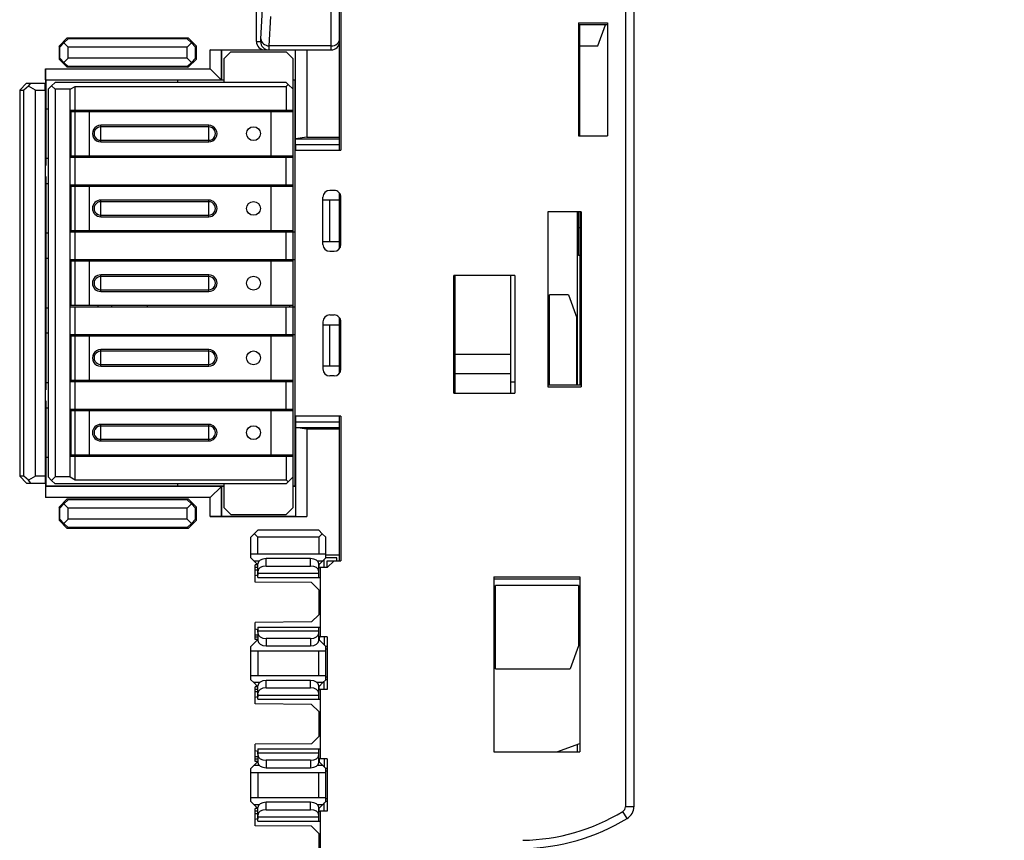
# Model space of a CAD drawing. Extents: x 0 to 187, y 0 to 175.
# Tile 29 of 31: x 115 to 151, y 97 to 126. Entities that reach past the tile are written whole.
import ezdxf

# ---------------------------------------------------------------- set-up
doc = ezdxf.new("R2010")
doc.units = 0
doc.header["$LTSCALE"] = 11.408004
doc.header["$MEASUREMENT"] = 0
doc.layers.get('0').update_dxf_attribs({"linetype": 'CONTINUOUS'})
doc.styles.add('TEXTSTYLE_2', font='txt', dxfattribs={"width": 0.7})
doc.dimstyles.new('DIMSTYLE_1', dxfattribs={"dimtxt": 3.2, "dimasz": 1.9, "dimexe": 1, "dimexo": 0.5, "dimgap": 0.8, "dimtad": 1, "dimdec": 3, "dimtxsty": 'TEXTSTYLE_2', "dimblk": 'OPEN', "dimblk1": 'OPEN', "dimblk2": 'OPEN', "dimcen": 0.09, "dimadec": 3, "dimazin": 2, "dimtp": 0.001969, "dimtm": 0.001969, "dimtfac": 1, "dimtdec": 3, "dimtofl": 0, "dimtmove": 0, "dimatfit": 3, "dimtolj": 1})

# ---------------------------------------------------------------- blocks, each defined once
blk = doc.blocks.new('_OPEN')
at = {"color": 0, "linetype": 'BYBLOCK'}
for p, q in [((0, 0), (-1, 0.263)), ((-1, -0.263), (0, 0)), ((-1, 0), (0, 0))]:
    blk.add_line(p, q, dxfattribs=at)
blk = doc.blocks.new('*D2')
at = {"color": 2, "linetype": 'CONTINUOUS'}
for p, q in [((137.726, 138.504), (184.908, 138.504)), ((184.908, 138.504), (186.708, 138.504)), ((185.708, 138.504), (185.708, 78.754)), ((185.708, 19.005), (185.708, 78.754)), ((137.726, 19.005), (184.908, 19.005)), ((184.908, 19.005), (186.708, 19.005))]:
    blk.add_line(p, q, dxfattribs=at)
at = {"color": 2, "linetype": 'CONTINUOUS', "xscale": 1.9, "yscale": 1.9, "zscale": 1.9}
for p, rotation in [((185.708, 138.504), 90), ((185.708, 19.005), 270)]:
    blk.add_blockref('_OPEN', p, dxfattribs=dict(at, rotation=rotation))
at = {"color": 2, "linetype": 'CONTINUOUS', "insert": (181.708, 78.696), "char_height": 3.2, "width": 6.72, "attachment_point": 2, "rotation": 90, "style": 'TEXTSTYLE_2'}
blk.add_mtext('120', dxfattribs=at)

msp = doc.modelspace()

# ---------------------------------------------------------------- linework, layer by layer
at = {"color": 7, "linetype": 'CONTINUOUS'}
for p, q in [((126.9012, 121.7296), (126.9012, 131.6545)), ((126.9515, 131.6545), (126.9515, 121.7296)), ((126.6015, 125.3545), (126.6015, 130.7543)), ((123.9012, 125.6546), (123.9012, 129.2543)), ((137.2262, 126.931), (137.2262, 98.0213)), ((137.5263, 126.931), (137.5263, 98.0213)), ((124.0618, 125.7541), (124.1238, 126.8204)), ((124.3615, 125.4968), (124.4235, 126.563)), ((135.5264, 126.326), (135.5264, 122.2546)), ((135.5264, 126.326), (136.5764, 126.325)), ((136.5764, 126.255), (135.5264, 126.2561)), ((135.5764, 122.2546), (135.5764, 126.2561)), ((136.2264, 125.5043), (136.4996, 126.255)), ((136.5764, 126.325), (136.5764, 122.2546)), ((117.071, 125.7851), (116.7709, 125.4851)), ((116.7988, 125.4572), (116.9501, 125.6057)), ((117.0986, 125.7572), (116.9501, 125.6057)), ((116.9501, 125.6057), (117.1013, 125.4544)), ((117.071, 125.7851), (121.4318, 125.7851)), ((117.0986, 125.7572), (117.071, 125.7851)), ((121.4039, 125.7572), (117.0986, 125.7572)), ((121.5527, 125.6057), (121.4015, 125.4544)), ((121.4039, 125.7572), (121.4318, 125.7851)), ((121.4039, 125.7572), (121.5527, 125.6057)), ((121.4318, 125.7851), (121.7319, 125.4851)), ((121.704, 125.4572), (121.5527, 125.6057)), ((123.9012, 125.6546), (124.0491, 125.6546)), ((135.5764, 125.5043), (136.2264, 125.5043)), ((116.7709, 125.4851), (116.7709, 125.0238)), ((116.7988, 125.4572), (116.7709, 125.4851)), ((116.7988, 125.0517), (116.7988, 125.4572)), ((117.1013, 125.0544), (117.1013, 125.4544)), ((121.4015, 125.4544), (117.1013, 125.4544)), ((121.4015, 125.0544), (121.4015, 125.4544)), ((121.704, 125.4572), (121.7319, 125.4851)), ((121.704, 125.0517), (121.704, 125.4572)), ((121.7319, 125.0238), (121.7319, 125.4851)), ((122.2314, 124.6744), (122.2314, 125.3545)), ((122.2314, 125.3545), (126.6015, 125.3545)), ((122.6376, 125.3483), (122.2314, 125.3545)), ((122.6376, 124.2682), (122.6376, 125.3483)), ((122.6376, 125.3483), (122.6431, 125.3428)), ((122.6431, 125.3428), (122.6431, 124.2627)), ((125.3096, 125.3428), (122.6431, 125.3428)), ((122.7265, 125.0293), (122.9763, 125.2794)), ((122.9763, 125.2794), (124.9765, 125.2794)), ((126.6015, 125.4968), (124.3615, 125.4968)), ((125.2262, 125.0293), (124.9765, 125.2794)), ((125.3151, 125.3483), (125.3096, 125.3428)), ((125.3096, 124.2627), (125.3096, 125.3428)), ((125.3151, 125.3483), (125.7213, 125.3545)), ((125.3151, 122.1416), (125.3151, 125.3483)), ((125.7213, 125.3545), (125.7213, 122.2043)), ((116.7988, 125.0517), (116.7709, 125.0238)), ((116.7709, 125.0238), (117.071, 124.724)), ((116.7988, 125.0517), (116.9501, 124.9032)), ((116.9501, 124.9032), (117.1013, 125.0544)), ((117.0986, 124.7519), (116.9501, 124.9032)), ((121.4015, 125.0544), (117.1013, 125.0544)), ((121.5527, 124.9032), (121.4015, 125.0544)), ((121.4039, 124.7519), (121.5527, 124.9032)), ((121.4318, 124.724), (121.7319, 125.0238)), ((121.704, 125.0517), (121.5527, 124.9032)), ((121.704, 125.0517), (121.7319, 125.0238)), ((122.7265, 125.0293), (122.7265, 124.1794)), ((125.2262, 108.8294), (125.2262, 125.0293)), ((116.2876, 124.2682), (116.2814, 124.6744)), ((116.2814, 124.6744), (116.2814, 124.1546)), ((116.2814, 124.6744), (122.2314, 124.6744)), ((117.0986, 124.7519), (117.071, 124.724)), ((121.4318, 124.724), (117.071, 124.724)), ((121.4039, 124.7519), (117.0986, 124.7519)), ((121.4039, 124.7519), (121.4318, 124.724)), ((122.6431, 124.2627), (122.2314, 124.6744)), ((115.6013, 124.1546), (115.3512, 123.9045)), ((115.6013, 124.1546), (116.2814, 124.1546)), ((115.6744, 124.0461), (115.7578, 124.1546)), ((116.2724, 123.9045), (116.2749, 124.1546)), ((116.2876, 124.2682), (122.6376, 124.2682)), ((116.2876, 124.2682), (116.3014, 124.2545)), ((116.3014, 121.178), (116.3014, 124.2545)), ((122.7265, 124.2545), (116.3014, 124.2545)), ((116.5012, 124.0543), (116.6263, 124.1794)), ((124.9765, 124.1794), (116.6263, 124.1794)), ((121.0515, 124.2545), (121.0515, 124.1794)), ((122.7265, 124.2627), (122.6431, 124.2627)), ((125.0512, 124.1043), (124.9765, 124.1794)), ((125.0512, 124.1043), (124.9765, 124.0295)), ((125.2262, 123.9293), (125.0512, 124.1043)), ((125.3096, 124.2627), (125.2262, 124.2627)), ((125.3013, 124.2545), (125.2262, 124.2545)), ((125.3096, 124.2627), (125.3013, 124.2545)), ((125.3013, 109.6045), (125.3013, 124.2545)), ((115.3512, 123.9045), (115.3512, 109.9546)), ((115.3512, 123.9045), (115.5011, 123.9045)), ((115.6744, 124.0461), (115.5011, 123.9045)), ((115.5011, 109.9546), (115.5011, 123.9045)), ((115.9193, 123.9045), (115.6744, 124.0461)), ((115.9193, 109.9546), (115.9193, 123.9045)), ((115.9193, 123.9045), (116.2724, 123.9045)), ((116.2724, 123.9045), (116.2724, 109.9546)), ((116.5012, 124.0543), (116.3765, 123.9293)), ((116.3765, 123.9293), (116.3765, 109.9294)), ((116.5012, 124.0543), (116.6263, 123.9293)), ((116.6263, 123.9293), (116.6263, 109.9294)), ((117.1764, 123.9293), (116.6263, 123.9293)), ((117.1764, 123.9293), (117.3497, 124.0295)), ((117.1764, 109.9294), (117.1764, 123.9293)), ((117.3497, 123.1792), (117.3497, 124.0295)), ((117.3497, 124.0295), (124.9765, 124.0295)), ((124.9765, 124.0295), (124.9765, 123.1792)), ((116.3014, 123.2296), (116.3765, 123.2296)), ((117.1764, 123.1792), (125.2262, 123.1792)), ((117.1771, 123.1293), (125.2262, 123.1293)), ((117.2116, 121.5294), (117.2116, 123.1293)), ((117.3597, 121.5294), (117.3597, 123.1293)), ((117.8765, 121.5294), (117.8765, 123.1293)), ((118.1762, 123.1792), (118.1762, 123.1293)), ((118.6764, 123.1293), (118.6764, 123.1792)), ((119.9563, 123.1792), (119.9563, 123.1293)), ((124.4263, 121.5294), (124.4263, 123.1293)), ((125.0895, 123.1293), (125.0895, 123.1792)), ((118.2764, 122.0293), (118.2764, 122.6294)), ((122.1763, 122.6294), (118.2764, 122.6294)), ((122.1763, 122.5695), (118.2764, 122.5695)), ((122.1763, 122.0293), (122.1763, 122.6294)), ((118.2764, 122.0896), (122.1763, 122.0896)), ((118.2764, 122.0293), (122.1763, 122.0293)), ((125.3137, 121.9425), (125.3151, 122.1416)), ((125.7213, 122.2043), (125.3151, 122.143)), ((125.3151, 122.1416), (126.9012, 122.1416)), ((125.7213, 122.2043), (126.9012, 122.2043)), ((135.5264, 122.2546), (136.5764, 122.2546)), ((125.3013, 121.7296), (126.9515, 121.7296)), ((125.3137, 121.9425), (125.3137, 121.7296)), ((125.3137, 121.9425), (126.9012, 121.9425)), ((116.3765, 121.4295), (116.3014, 121.4295)), ((117.1764, 121.4795), (125.2262, 121.4795)), ((117.1771, 121.5294), (125.2262, 121.5294)), ((117.3497, 120.4793), (117.3497, 121.4795)), ((118.1762, 121.5294), (118.1762, 121.4795)), ((118.6764, 121.4795), (118.6764, 121.5294)), ((119.9563, 121.5294), (119.9563, 121.4795)), ((124.9765, 120.4793), (124.9765, 121.4795)), ((125.0895, 121.5294), (125.0895, 121.4795)), ((116.3014, 113.0779), (116.3014, 120.7811)), ((116.3014, 120.5293), (116.3765, 120.5293)), ((117.1764, 120.4793), (125.2262, 120.4793)), ((117.1771, 120.4294), (125.2262, 120.4294)), ((117.2116, 118.8295), (117.2116, 120.4294)), ((117.3597, 118.8295), (117.3597, 120.4294)), ((117.8765, 118.8295), (117.8765, 120.4294)), ((118.1762, 120.4793), (118.1762, 120.4294)), ((118.6764, 120.4294), (118.6764, 120.4793)), ((119.9563, 120.4793), (119.9563, 120.4294)), ((124.4263, 118.8295), (124.4263, 120.4294)), ((125.0895, 120.4294), (125.0895, 120.4793)), ((126.7014, 120.2795), (126.5512, 120.2795)), ((126.9012, 118.1794), (126.9012, 120.1793)), ((118.2764, 119.3294), (118.2764, 119.9295)), ((122.1763, 119.9295), (118.2764, 119.9295)), ((122.1763, 119.8696), (118.2764, 119.8696)), ((122.1763, 119.3294), (122.1763, 119.9295)), ((126.3014, 118.3293), (126.3014, 120.0294)), ((126.9012, 119.9295), (126.3014, 119.9295)), ((126.5512, 118.4295), (126.5512, 119.9295)), ((126.9515, 118.3286), (126.9515, 120.0304)), ((135.6263, 119.5044), (134.4264, 119.5044)), ((134.4264, 119.5044), (134.4264, 113.182)), ((135.4764, 119.5044), (135.4764, 113.2543)), ((135.5264, 117.9324), (135.5264, 119.5044)), ((135.5764, 119.5044), (135.5764, 113.2543)), ((135.6263, 119.5044), (135.6263, 113.183)), ((118.2764, 119.3893), (122.1763, 119.3893)), ((118.2764, 119.3294), (122.1763, 119.3294)), ((117.1764, 118.7795), (125.3013, 118.7795)), ((117.1771, 118.8295), (125.2262, 118.8295)), ((117.3497, 117.7794), (117.3497, 118.7795)), ((118.1762, 118.8295), (118.1762, 118.7795)), ((118.6764, 118.7795), (118.6764, 118.8295)), ((119.9563, 118.8295), (119.9563, 118.7795)), ((124.9765, 117.7794), (124.9765, 118.7795)), ((125.0895, 118.8295), (125.0895, 118.7795)), ((135.5764, 118.9325), (135.5264, 118.9325)), ((116.3765, 118.7296), (116.3014, 118.7296)), ((126.3014, 118.4295), (126.9012, 118.4295)), ((126.5512, 118.0795), (126.7014, 118.0795)), ((116.3014, 117.8294), (116.3765, 117.8294)), ((117.1764, 117.7794), (125.3013, 117.7794)), ((117.1771, 117.7295), (125.2262, 117.7295)), ((117.2116, 116.1296), (117.2116, 117.7295)), ((117.3597, 116.1296), (117.3597, 117.7295)), ((117.8765, 116.1296), (117.8765, 117.7295)), ((118.1762, 117.7794), (118.1762, 117.7295)), ((118.6764, 117.7295), (118.6764, 117.7794)), ((119.9563, 117.7794), (119.9563, 117.7295)), ((124.4263, 116.1296), (124.4263, 117.7295)), ((125.0895, 117.7295), (125.0895, 117.7794)), ((135.5764, 117.9324), (135.5264, 117.9324)), ((118.2764, 116.6294), (118.2764, 117.2296)), ((122.1763, 117.2296), (118.2764, 117.2296)), ((122.1763, 117.1693), (118.2764, 117.1693)), ((122.1763, 116.6294), (122.1763, 117.2296)), ((131.0257, 117.1397), (131.0764, 117.1328)), ((131.0764, 116.976), (131.0257, 116.9691)), ((133.2264, 117.2044), (131.0264, 117.2044)), ((131.0264, 112.9546), (131.0264, 117.2044)), ((131.0764, 112.9546), (131.0764, 117.2044)), ((133.0762, 117.2044), (133.0762, 112.9546)), ((133.2264, 117.2044), (133.2264, 112.9546)), ((118.2764, 116.6894), (122.1763, 116.6894)), ((118.2764, 116.6294), (122.1763, 116.6294)), ((131.0764, 116.4717), (131.0264, 116.4648)), ((131.0264, 116.3494), (131.0764, 116.3425)), ((135.1715, 116.5044), (134.4763, 116.5044)), ((134.4763, 113.2543), (134.4763, 116.5044)), ((135.1715, 116.5044), (135.4713, 115.6803)), ((116.3765, 116.0293), (116.3014, 116.0293)), ((117.1764, 116.0793), (125.3013, 116.0793)), ((117.1771, 116.1296), (125.2262, 116.1296)), ((117.3497, 115.0795), (117.3497, 116.0793)), ((118.1762, 116.1296), (118.1762, 116.0793)), ((118.6764, 116.0793), (118.6764, 116.1296)), ((119.9563, 116.1296), (119.9563, 116.0793)), ((124.9765, 115.0795), (124.9765, 116.0793)), ((125.0895, 116.1296), (125.0895, 116.0793)), ((126.5512, 115.7795), (126.7014, 115.7795)), ((126.9012, 113.6794), (126.9012, 115.6793)), ((131.0257, 115.845), (131.076, 115.8381)), ((131.0767, 115.6813), (131.0264, 115.6745)), ((135.4713, 113.2543), (135.4713, 115.6803)), ((126.3014, 115.5294), (126.3014, 113.8293)), ((126.3014, 115.4295), (126.9012, 115.4295)), ((126.5512, 113.9295), (126.5512, 115.4295)), ((126.9515, 113.8286), (126.9515, 115.5305)), ((116.3014, 115.1295), (116.3765, 115.1295)), ((117.1764, 115.0795), (125.3013, 115.0795)), ((117.1771, 115.0296), (125.2262, 115.0296)), ((117.2116, 113.4293), (117.2116, 115.0296)), ((117.3597, 113.4293), (117.3597, 115.0296)), ((117.8765, 113.4293), (117.8765, 115.0296)), ((118.1762, 115.0795), (118.1762, 115.0296)), ((118.6764, 115.0296), (118.6764, 115.0795)), ((119.9563, 115.0795), (119.9563, 115.0296)), ((124.4263, 113.4293), (124.4263, 115.0296)), ((125.0895, 115.0296), (125.0895, 115.0795)), ((131.0764, 115.177), (131.0257, 115.1697)), ((131.0257, 115.0547), (131.0764, 115.0478)), ((118.2764, 113.9295), (118.2764, 114.5293)), ((122.1763, 114.5293), (118.2764, 114.5293)), ((122.1763, 113.9295), (122.1763, 114.5293)), ((131.0264, 114.55), (131.0764, 114.5431)), ((122.1763, 114.4694), (118.2764, 114.4694)), ((131.0764, 114.3867), (131.0261, 114.3798)), ((133.0762, 114.3543), (131.0764, 114.3543)), ((118.2764, 113.9895), (122.1763, 113.9895)), ((118.2764, 113.9295), (122.1763, 113.9295)), ((126.9012, 113.9295), (126.3014, 113.9295)), ((131.0756, 113.882), (131.0254, 113.8751)), ((117.1771, 113.4293), (125.2262, 113.4293)), ((118.1762, 113.4293), (118.1762, 113.3793)), ((118.6764, 113.3793), (118.6764, 113.4293)), ((119.9563, 113.4293), (119.9563, 113.3793)), ((125.0895, 113.4293), (125.0895, 113.3793)), ((126.7014, 113.5795), (126.5512, 113.5795)), ((131.0257, 113.76), (131.076, 113.7531)), ((133.0762, 113.6542), (131.0764, 113.6542)), ((116.3765, 113.3294), (116.3014, 113.3294)), ((117.1764, 113.3793), (125.2262, 113.3793)), ((117.3497, 112.3796), (117.3497, 113.3793)), ((124.9765, 112.3796), (124.9765, 113.3793)), ((131.0764, 113.3545), (131.0264, 113.3545)), ((133.2264, 113.3545), (133.0762, 113.3545)), ((134.4264, 113.2543), (135.6263, 113.2543)), ((134.4264, 113.182), (135.6263, 113.183)), ((131.0264, 112.9546), (133.2264, 112.9546)), ((116.3014, 109.6045), (116.3014, 112.681)), ((116.3014, 112.4295), (116.3765, 112.4295)), ((117.1764, 112.3796), (125.2262, 112.3796)), ((118.1762, 112.3796), (118.1762, 112.3293)), ((118.6764, 112.3293), (118.6764, 112.3796)), ((119.9563, 112.3796), (119.9563, 112.3293)), ((125.0895, 112.3293), (125.0895, 112.3796)), ((117.1771, 112.3293), (125.2262, 112.3293)), ((117.2116, 110.7294), (117.2116, 112.3293)), ((117.3597, 110.7294), (117.3597, 112.3293)), ((117.8765, 110.7294), (117.8765, 112.3293)), ((124.4263, 110.7294), (124.4263, 112.3293)), ((126.9515, 112.1295), (125.3013, 112.1295)), ((125.3137, 112.1295), (125.3137, 111.9165)), ((126.9012, 106.9043), (126.9012, 112.1295)), ((126.9515, 112.1295), (126.9515, 106.9043)), ((118.2764, 111.2293), (118.2764, 111.8294)), ((122.1763, 111.8294), (118.2764, 111.8294)), ((122.1763, 111.7695), (118.2764, 111.7695)), ((122.1763, 111.2293), (122.1763, 111.8294)), ((125.3137, 111.9165), (126.9012, 111.9165)), ((125.3137, 111.9165), (125.3151, 111.7171)), ((125.3151, 111.7171), (126.9012, 111.7171)), ((125.3151, 111.7171), (125.3151, 108.5104)), ((125.7213, 111.6544), (125.3151, 111.7161)), ((126.9012, 111.6544), (125.7213, 111.6544)), ((125.7213, 111.6544), (125.7213, 108.5042)), ((118.2764, 111.2895), (122.1763, 111.2895)), ((118.2764, 111.2293), (122.1763, 111.2293)), ((116.3765, 110.6295), (116.3014, 110.6295)), ((117.1764, 110.6794), (125.2262, 110.6794)), ((117.1771, 110.7294), (125.2262, 110.7294)), ((117.3497, 109.8295), (117.3497, 110.6794)), ((118.1762, 110.7294), (118.1762, 110.6794)), ((118.6764, 110.6794), (118.6764, 110.7294)), ((119.9563, 110.7294), (119.9563, 110.6794)), ((124.9765, 110.6794), (124.9765, 109.8295)), ((125.0895, 110.7294), (125.0895, 110.6794)), ((115.5011, 109.9546), (115.3512, 109.9546)), ((115.3512, 109.9546), (115.6013, 109.7044)), ((115.6744, 109.813), (115.5011, 109.9546)), ((115.9193, 109.9546), (115.6744, 109.813)), ((116.2724, 109.9546), (115.9193, 109.9546)), ((116.2724, 109.9546), (116.2749, 109.7044)), ((116.5012, 109.8044), (116.3765, 109.9294)), ((116.5012, 109.8044), (116.6263, 109.9294)), ((117.1764, 109.9294), (116.6263, 109.9294)), ((117.1764, 109.9294), (117.3497, 109.8295)), ((125.2262, 109.9294), (125.0512, 109.7544)), ((115.6013, 109.7044), (116.2814, 109.7044)), ((115.7578, 109.7044), (115.6744, 109.813)), ((116.2814, 109.7044), (116.2814, 109.1842)), ((116.2876, 109.5904), (116.2814, 109.1842)), ((116.2876, 109.5904), (116.3014, 109.6045)), ((122.6376, 109.5904), (116.2876, 109.5904)), ((116.3014, 109.6045), (122.7265, 109.6045)), ((116.5012, 109.8044), (116.6263, 109.6793)), ((124.9765, 109.6793), (116.6263, 109.6793)), ((117.3497, 109.8295), (124.9765, 109.8295)), ((121.0515, 109.6793), (121.0515, 109.6045)), ((122.6376, 109.5904), (122.2314, 109.1842)), ((122.6431, 109.5963), (122.6376, 109.5904)), ((122.6376, 108.5104), (122.6376, 109.5904)), ((122.6431, 109.5963), (122.7265, 109.5963)), ((122.6431, 109.5963), (122.6431, 108.5163)), ((122.7265, 109.6793), (122.7265, 108.8294)), ((125.0512, 109.7544), (124.9765, 109.8295)), ((125.0512, 109.7544), (124.9765, 109.6793)), ((125.2262, 109.6045), (125.3013, 109.6045)), ((125.2262, 109.5963), (125.3096, 109.5963)), ((125.3096, 109.5963), (125.3013, 109.6045)), ((125.3096, 109.5963), (125.3096, 108.5163)), ((122.2314, 109.1842), (116.2814, 109.1842)), ((122.2314, 108.5042), (122.2314, 109.1842)), ((117.071, 109.135), (116.7709, 108.8349)), ((116.7709, 108.8349), (116.7709, 108.374)), ((116.7988, 108.807), (116.7709, 108.8349)), ((116.7988, 108.807), (116.9501, 108.9558)), ((116.7988, 108.4019), (116.7988, 108.807)), ((117.0986, 109.1071), (116.9501, 108.9558)), ((116.9501, 108.9558), (117.1013, 108.8043)), ((117.071, 109.135), (121.4318, 109.135)), ((117.0986, 109.1071), (117.071, 109.135)), ((121.4039, 109.1071), (117.0986, 109.1071)), ((121.4015, 108.8043), (117.1013, 108.8043)), ((117.1013, 108.4043), (117.1013, 108.8043)), ((121.5527, 108.9558), (121.4015, 108.8043)), ((121.4015, 108.4043), (121.4015, 108.8043)), ((121.4039, 109.1071), (121.4318, 109.135)), ((121.4039, 109.1071), (121.5527, 108.9558)), ((121.4318, 109.135), (121.7319, 108.8349)), ((121.704, 108.807), (121.5527, 108.9558)), ((121.704, 108.807), (121.7319, 108.8349)), ((121.704, 108.4019), (121.704, 108.807)), ((121.7319, 108.374), (121.7319, 108.8349)), ((122.9763, 108.5793), (122.7265, 108.8294)), ((125.2262, 108.8294), (124.9765, 108.5793)), ((122.6376, 108.5104), (122.2314, 108.5042)), ((122.2314, 108.5042), (125.7213, 108.5042)), ((122.6376, 108.5104), (122.6431, 108.5163)), ((122.6431, 108.5163), (125.3096, 108.5163)), ((122.9763, 108.5793), (124.9765, 108.5793)), ((125.3151, 108.5104), (125.3096, 108.5163)), ((125.3151, 108.5104), (125.7213, 108.5042)), ((116.7988, 108.4019), (116.7709, 108.374)), ((116.7709, 108.374), (117.071, 108.0739)), ((116.7988, 108.4019), (116.9501, 108.253)), ((116.9501, 108.253), (117.1013, 108.4043)), ((117.0986, 108.1018), (116.9501, 108.253)), ((117.0986, 108.1018), (117.071, 108.0739)), ((121.4039, 108.1018), (117.0986, 108.1018)), ((121.4015, 108.4043), (117.1013, 108.4043)), ((121.5527, 108.253), (121.4015, 108.4043)), ((121.4039, 108.1018), (121.5527, 108.253)), ((121.4039, 108.1018), (121.4318, 108.0739)), ((121.4318, 108.0739), (121.7319, 108.374)), ((121.704, 108.4019), (121.5527, 108.253)), ((121.704, 108.4019), (121.7319, 108.374)), ((121.4318, 108.0739), (117.071, 108.0739)), ((123.7014, 107.7545), (123.9512, 108.0043)), ((123.7014, 107.0045), (123.7014, 107.7545)), ((123.9512, 107.7545), (123.8265, 107.8796)), ((126.1513, 108.0043), (123.9512, 108.0043)), ((126.1513, 107.7545), (123.9512, 107.7545)), ((123.9512, 107.1544), (123.9512, 107.7545)), ((126.2763, 107.8796), (126.1513, 108.0043)), ((126.1513, 107.7545), (126.2763, 107.8796)), ((126.1513, 107.7545), (126.1513, 107.1544)), ((126.4013, 107.7545), (126.2763, 107.8796)), ((126.4013, 107.0045), (126.4013, 107.7545)), ((123.7014, 107.1544), (126.4013, 107.1544)), ((126.9012, 107.1044), (126.4013, 107.1044)), ((123.8048, 106.9009), (123.7014, 107.0045)), ((123.8048, 106.9009), (124.0091, 106.9009)), ((123.9509, 106.7551), (123.8048, 106.9009)), ((123.9512, 106.7544), (123.851, 106.7544)), ((123.851, 106.1312), (123.851, 106.7544)), ((123.9512, 106.3024), (123.9512, 106.7868)), ((125.8512, 106.9797), (124.2509, 106.9797)), ((124.2509, 106.7114), (124.2509, 106.9797)), ((124.2509, 106.7114), (125.8512, 106.7114)), ((125.8512, 106.7114), (125.8512, 106.9797)), ((126.093, 106.9009), (126.2977, 106.9009)), ((126.1513, 106.3024), (126.1513, 106.7868)), ((126.1516, 106.7548), (126.2977, 106.9009)), ((126.1599, 106.6545), (126.1599, 106.7627)), ((126.4013, 107.0045), (126.2977, 106.9009)), ((126.3511, 106.6545), (126.3511, 106.9542)), ((126.801, 107.0045), (126.4013, 107.0045)), ((126.7014, 106.9043), (126.4513, 106.6545)), ((126.4513, 106.9043), (126.9515, 106.9043)), ((126.4513, 106.6545), (126.4513, 106.9043)), ((126.801, 106.9043), (126.801, 107.0045)), ((123.9512, 106.6545), (123.851, 106.6545)), ((123.851, 106.5777), (123.9512, 106.5787)), ((123.9512, 106.3844), (123.851, 106.3603)), ((123.9495, 106.4853), (123.9495, 106.3841)), ((123.9512, 106.4543), (126.1513, 106.4543)), ((126.2012, 106.6525), (126.1513, 106.6525)), ((126.1599, 106.6545), (126.2009, 106.6545)), ((126.4513, 106.6545), (126.2012, 106.6545)), ((126.2012, 106.6545), (126.2012, 104.1544)), ((132.4765, 106.3283), (135.5764, 106.3259)), ((132.4765, 106.3283), (132.4765, 100.0044)), ((135.5764, 106.3259), (135.5764, 100.0044)), ((125.8922, 106.1133), (123.851, 106.1312)), ((123.9512, 106.3024), (126.2012, 106.3024)), ((125.8922, 106.1133), (126.1513, 105.8546)), ((132.4765, 106.2545), (135.5764, 106.2545)), ((135.5264, 106.0044), (132.5264, 106.0044)), ((132.5264, 103.0045), (132.5264, 106.0044)), ((135.5264, 106.0044), (135.5264, 103.8285)), ((126.1513, 105.8546), (126.1513, 104.9544)), ((126.1513, 105.8043), (126.2012, 105.8043)), ((126.1513, 104.9544), (125.8922, 104.6956)), ((126.1513, 105.0043), (126.2012, 105.0043)), ((125.8922, 104.6956), (123.851, 104.6777)), ((123.851, 104.0545), (123.851, 104.6777)), ((123.851, 104.4486), (123.9512, 104.4245)), ((123.851, 104.2309), (123.9512, 104.2302)), ((123.9495, 104.3232), (123.9495, 104.4248)), ((123.9512, 104.5065), (126.2012, 104.5065)), ((123.9512, 104.5065), (123.9512, 104.0221)), ((126.1513, 104.3546), (123.9512, 104.3546)), ((126.1513, 104.0221), (126.1513, 104.5065)), ((123.9512, 104.0545), (123.7014, 103.8044)), ((123.851, 104.1544), (123.9512, 104.1544)), ((123.9512, 104.0545), (123.851, 104.0545)), ((125.8512, 104.0972), (124.2509, 104.0972)), ((124.2509, 104.0972), (124.2509, 103.8292)), ((124.2509, 103.8292), (125.8512, 103.8292)), ((125.8512, 104.0972), (125.8512, 103.8292)), ((126.1513, 104.1565), (126.2012, 104.1565)), ((126.4013, 103.8044), (126.1513, 104.0545)), ((126.4513, 104.1544), (126.1599, 104.1544)), ((126.1599, 104.1544), (126.1599, 104.0462)), ((126.3511, 104.1544), (126.3511, 103.8547)), ((126.4513, 104.1544), (126.4513, 102.2544)), ((135.5264, 103.8285), (135.2263, 103.0045)), ((123.7014, 102.6045), (123.7014, 103.8044)), ((123.7014, 103.6545), (126.4013, 103.6545)), ((123.9512, 103.6545), (123.9512, 102.7543)), ((126.1513, 102.7543), (126.1513, 103.6545)), ((126.4513, 103.8044), (126.4013, 103.8044)), ((126.4013, 102.6045), (126.4013, 103.8044)), ((126.4513, 103.7045), (126.4013, 103.7045)), ((123.7014, 102.7543), (126.4013, 102.7543)), ((132.5264, 103.0045), (135.2263, 103.0045)), ((123.8048, 102.5008), (123.7014, 102.6045)), ((124.0091, 102.5008), (123.8048, 102.5008)), ((123.9509, 102.355), (123.8048, 102.5008)), ((125.8512, 102.5796), (124.2509, 102.5796)), ((124.2509, 102.3116), (124.2509, 102.5796)), ((125.8512, 102.3116), (125.8512, 102.5796)), ((126.2977, 102.5008), (126.093, 102.5008)), ((126.1516, 102.3547), (126.2977, 102.5008)), ((126.4013, 102.6045), (126.2977, 102.5008)), ((126.3511, 102.2544), (126.3511, 102.5542)), ((126.4513, 102.7044), (126.4013, 102.7044)), ((126.4513, 102.6045), (126.4013, 102.6045)), ((123.9512, 102.3544), (123.851, 102.3544)), ((123.851, 101.7311), (123.851, 102.3544)), ((123.9512, 102.2544), (123.851, 102.2544)), ((123.851, 102.178), (123.9512, 102.1786)), ((123.9495, 102.0856), (123.9495, 101.984)), ((123.9512, 101.9023), (123.9512, 102.3867)), ((123.9512, 102.0543), (126.1513, 102.0543)), ((124.2509, 102.3116), (125.8512, 102.3116)), ((126.1513, 101.9023), (126.1513, 102.3867)), ((126.2012, 102.2524), (126.1513, 102.2524)), ((126.1599, 102.2544), (126.1599, 102.3626)), ((126.1599, 102.2544), (126.2009, 102.2544)), ((126.4513, 102.2544), (126.2012, 102.2544)), ((126.2012, 102.2544), (126.2012, 99.7543)), ((123.9512, 101.9843), (123.851, 101.9602)), ((125.8922, 101.7132), (123.851, 101.7311)), ((123.9512, 101.9023), (126.2012, 101.9023)), ((125.8922, 101.7132), (126.1513, 101.4545)), ((126.1513, 101.4545), (126.1513, 100.5543)), ((126.1513, 101.4045), (126.2012, 101.4045)), ((125.8922, 100.2955), (123.851, 100.2777)), ((123.851, 99.6544), (123.851, 100.2777)), ((126.1513, 100.5543), (125.8922, 100.2955)), ((126.1513, 100.6046), (126.2012, 100.6046)), ((134.7502, 100.0044), (135.5764, 100.3052)), ((135.4764, 100.2687), (135.4764, 100.0044)), ((123.851, 100.0485), (123.9512, 100.0244)), ((123.9495, 99.9235), (123.9495, 100.0248)), ((123.9512, 100.1064), (126.2012, 100.1064)), ((123.9512, 100.1064), (123.9512, 99.6221)), ((126.1513, 99.9545), (123.9512, 99.9545)), ((126.1513, 99.6221), (126.1513, 100.1064)), ((132.4765, 100.0044), (135.5764, 100.0044)), ((123.9509, 99.6537), (123.8048, 99.508)), ((123.851, 99.8311), (123.9512, 99.8301)), ((123.851, 99.7543), (123.9512, 99.7543)), ((123.9512, 99.6544), (123.851, 99.6544)), ((125.8512, 99.6975), (124.2509, 99.6975)), ((124.2509, 99.6975), (124.2509, 99.4291)), ((125.8512, 99.6975), (125.8512, 99.4291)), ((126.1513, 99.7564), (126.2012, 99.7564)), ((126.1516, 99.6541), (126.2977, 99.508)), ((126.4513, 99.7543), (126.1599, 99.7543)), ((126.1599, 99.7543), (126.1599, 99.6462)), ((126.3511, 99.7543), (126.3511, 99.4546)), ((126.4513, 99.7543), (126.4513, 97.8545)), ((123.8048, 99.508), (123.7014, 99.4043)), ((123.7014, 98.2046), (123.7014, 99.4043)), ((123.7014, 99.2545), (126.4013, 99.2545)), ((124.0091, 99.508), (123.8048, 99.508)), ((123.9512, 99.2545), (123.9512, 98.3548)), ((124.2509, 99.4291), (125.8512, 99.4291)), ((126.2977, 99.508), (126.093, 99.508)), ((126.1513, 98.3548), (126.1513, 99.2545)), ((126.4013, 99.4043), (126.2977, 99.508)), ((126.4513, 99.4043), (126.4013, 99.4043)), ((126.4013, 98.2046), (126.4013, 99.4043)), ((126.4513, 99.3044), (126.4013, 99.3044)), ((123.7014, 98.3548), (126.4013, 98.3548)), ((123.8048, 98.1012), (123.7014, 98.2046)), ((125.8512, 98.1798), (124.2509, 98.1798)), ((124.2509, 97.9117), (124.2509, 98.1798)), ((125.8512, 97.9117), (125.8512, 98.1798)), ((126.4013, 98.2046), (126.2977, 98.1012)), ((126.3511, 97.8545), (126.3511, 98.1543)), ((126.4513, 98.3045), (126.4013, 98.3045)), ((126.4513, 98.2046), (126.4013, 98.2046)), ((123.8048, 98.1012), (124.0091, 98.1012)), ((123.9509, 97.9551), (123.8048, 98.1012)), ((123.9512, 97.9544), (123.851, 97.9544)), ((123.851, 97.3309), (123.851, 97.9544)), ((123.9512, 97.8545), (123.851, 97.8545)), ((123.851, 97.7781), (123.9512, 97.7788)), ((123.9512, 97.5025), (123.9512, 97.9868)), ((124.2509, 97.9117), (125.8512, 97.9117)), ((126.093, 98.1012), (126.2977, 98.1012)), ((126.1513, 97.5025), (126.1513, 97.9868)), ((126.2012, 97.8525), (126.1513, 97.8525)), ((126.1516, 97.9544), (126.2977, 98.1012)), ((126.1599, 97.8545), (126.1599, 97.9627)), ((126.1599, 97.8545), (126.2009, 97.8545)), ((126.4513, 97.8545), (126.2012, 97.8545)), ((126.2012, 97.8545), (126.2012, 95.3541)), ((137.2858, 97.5934), (137.1301, 97.8497)), ((137.5263, 98.0213), (137.2262, 98.0213)), ((123.9512, 97.5844), (123.851, 97.5603)), ((123.9495, 97.6857), (123.9495, 97.5837)), ((123.9512, 97.6547), (126.1513, 97.6547)), ((123.9512, 97.5025), (126.2012, 97.5025)), ((125.8922, 97.313), (123.851, 97.3309)), ((125.8922, 97.313), (126.1513, 97.0546)), ((126.1513, 97.0546), (126.1513, 96.1547)), ((126.1513, 97.0043), (126.2012, 97.0043))]:
    msp.add_line(p, q, dxfattribs=at)
for centre, radius, start, end in [((124.2014, 125.6546), 0.3002, 180.00914, 268.79299), ((124.3491, 125.6546), 0.3001, 180.00202, 269.99798), ((126.6012, 125.6545), 0.3, 270.05588, 0.01256), ((123.6758, 125.4764), 0.685, 349.72137, 1.70666), ((118.2764, 122.3294), 0.3001, 89.99663, 270.00337), ((118.2763, 122.3295), 0.2399, 89.95407, 270.04593), ((122.1763, 122.3294), 0.3001, 269.99663, 90.00337), ((122.1765, 122.3295), 0.2399, 269.95407, 90.04593), ((126.5515, 120.0295), 0.25, 90.05416, 180.01862), ((126.7014, 120.0294), 0.2501, 359.99688, 90.00312), ((118.2764, 119.6294), 0.3001, 90, 270), ((118.2764, 119.6294), 0.2401, 89.99579, 270.00421), ((122.1763, 119.6294), 0.3001, 270, 90), ((122.1763, 119.6294), 0.2401, 269.99579, 90.00421), ((126.5514, 118.3295), 0.25, 180.045, 269.96309), ((126.7015, 118.3295), 0.25, 269.97966, 359.93947), ((118.2764, 116.9295), 0.3001, 90, 270), ((118.2763, 116.9293), 0.24, 89.9575, 270.0425), ((122.1763, 116.9295), 0.3001, 270, 90), ((122.1765, 116.9293), 0.24, 269.9575, 90.0425), ((126.5514, 115.5295), 0.25, 90.0471, 180.01687), ((126.7015, 115.5294), 0.2501, 359.99864, 90.01017), ((118.2763, 114.2294), 0.2999, 89.9666, 270.0334), ((122.1765, 114.2294), 0.2999, 269.9666, 90.0334), ((118.2763, 114.2294), 0.24, 89.95788, 270.04212), ((122.1765, 114.2294), 0.24, 269.95788, 90.04212), ((126.5514, 113.8295), 0.25, 180.04546, 269.96263), ((126.7015, 113.8295), 0.25, 269.98012, 359.93901), ((118.2764, 111.5293), 0.3001, 90, 270), ((118.2763, 111.5295), 0.24, 89.95788, 270.04212), ((122.1763, 111.5293), 0.3001, 270, 90), ((122.1765, 111.5295), 0.24, 269.95788, 90.04212), ((133.3936, 104.0122), 7.2068, 271.01297, 301.22961), ((137.0252, 98.0214), 0.5011, 301.34216, 359.98944), ((133.3944, 104.0101), 7.5045, 271.00845, 301.2344)]:
    msp.add_arc(centre, radius, start, end, dxfattribs=at)
for points in [[(124.0491, 125.6546), (124.0535, 125.6546), (124.058, 125.689), (124.0618, 125.7541)], [(124.0618, 125.7541), (124.0645, 125.6139), (124.1982, 125.4995), (124.3615, 125.4968)], [(126.6015, 125.4968), (126.7669, 125.4968), (126.9012, 125.6122), (126.9012, 125.7541)], [(124.2509, 106.9797), (124.0852, 106.9797), (123.9512, 106.8933), (123.9512, 106.7868)], [(124.2509, 106.7114), (124.0852, 106.7114), (123.9512, 106.6252), (123.9512, 106.5188)], [(126.1513, 106.7868), (126.1513, 106.8933), (126.0169, 106.9797), (125.8512, 106.9797)], [(126.1513, 106.5188), (126.1513, 106.6252), (126.0169, 106.7114), (125.8512, 106.7114)], [(126.1595, 106.6542), (126.1564, 106.6552), (126.153, 106.6538), (126.1509, 106.6514)], [(123.9512, 104.2902), (123.9512, 104.1837), (124.0852, 104.0972), (124.2509, 104.0972)], [(125.8512, 104.0972), (126.0169, 104.0972), (126.1513, 104.1837), (126.1513, 104.2902)], [(123.9512, 104.0221), (123.9512, 103.9157), (124.0852, 103.8292), (124.2509, 103.8292)], [(125.8512, 103.8292), (126.0169, 103.8292), (126.1513, 103.9157), (126.1513, 104.0221)], [(126.1509, 104.1575), (126.153, 104.1548), (126.1564, 104.1537), (126.1595, 104.1548)], [(124.2509, 102.5796), (124.0852, 102.5796), (123.9512, 102.4932), (123.9512, 102.3867)], [(126.1513, 102.3867), (126.1513, 102.4932), (126.0169, 102.5796), (125.8512, 102.5796)], [(124.2509, 102.3116), (124.0852, 102.3116), (123.9512, 102.2252), (123.9512, 102.1187)], [(126.1513, 102.1187), (126.1513, 102.2252), (126.0169, 102.3116), (125.8512, 102.3116)], [(126.1595, 102.2541), (126.1564, 102.2551), (126.153, 102.2541), (126.1509, 102.2513)], [(123.9512, 99.8901), (123.9512, 99.7836), (124.0852, 99.6975), (124.2509, 99.6975)], [(123.9512, 99.6221), (123.9512, 99.5156), (124.0852, 99.4291), (124.2509, 99.4291)], [(125.8512, 99.6975), (126.0169, 99.6975), (126.1513, 99.7836), (126.1513, 99.8901)], [(125.8512, 99.4291), (126.0169, 99.4291), (126.1513, 99.5156), (126.1513, 99.6221)], [(126.1509, 99.7574), (126.153, 99.7547), (126.1564, 99.7536), (126.1595, 99.7547)], [(124.2509, 98.1798), (124.0852, 98.1798), (123.9512, 98.0936), (123.9512, 97.9868)], [(126.1513, 97.9868), (126.1513, 98.0936), (126.0169, 98.1798), (125.8512, 98.1798)], [(124.2509, 97.9117), (124.0852, 97.9117), (123.9512, 97.8249), (123.9512, 97.7188)], [(126.1513, 97.7188), (126.1513, 97.8249), (126.0169, 97.9117), (125.8512, 97.9117)], [(126.1595, 97.8545), (126.1564, 97.8552), (126.153, 97.8539), (126.1509, 97.8511)], [(137.1301, 97.8497), (137.19, 97.8862), (137.2262, 97.951), (137.2262, 98.0213)]]:
    msp.add_open_spline(points, degree=3, dxfattribs=at)
for points in [[(124.0425, 122.3293), (124.0425, 122.4675), (123.9305, 122.5795), (123.7927, 122.5795), (123.6546, 122.5795), (123.5426, 122.4675), (123.5426, 122.3293), (123.5426, 122.1912), (123.6546, 122.0796), (123.7927, 122.0796), (123.9305, 122.0796), (124.0425, 122.1912), (124.0425, 122.3293), (124.0425, 122.3293), (124.0425, 122.3293), (124.0425, 122.3293)], [(124.0425, 119.6294), (124.0425, 119.7676), (123.9305, 119.8795), (123.7927, 119.8795), (123.6546, 119.8795), (123.5426, 119.7676), (123.5426, 119.6294), (123.5426, 119.4913), (123.6546, 119.3793), (123.7927, 119.3793), (123.9305, 119.3793), (124.0425, 119.4913), (124.0425, 119.6294), (124.0425, 119.6294), (124.0425, 119.6294), (124.0425, 119.6294)], [(124.0425, 116.9295), (124.0425, 117.0677), (123.9305, 117.1793), (123.7927, 117.1793), (123.6546, 117.1793), (123.5426, 117.0677), (123.5426, 116.9295), (123.5426, 116.7914), (123.6546, 116.6794), (123.7927, 116.6794), (123.9305, 116.6794), (124.0425, 116.7914), (124.0425, 116.9295), (124.0425, 116.9295), (124.0425, 116.9295), (124.0425, 116.9295)], [(124.0425, 114.2296), (124.0425, 114.3674), (123.9305, 114.4794), (123.7927, 114.4794), (123.6546, 114.4794), (123.5426, 114.3674), (123.5426, 114.2296), (123.5426, 114.0914), (123.6546, 113.9795), (123.7927, 113.9795), (123.9305, 113.9795), (124.0425, 114.0914), (124.0425, 114.2296), (124.0425, 114.2296), (124.0425, 114.2296), (124.0425, 114.2296)], [(124.0425, 111.5293), (124.0425, 111.6675), (123.9305, 111.7794), (123.7927, 111.7794), (123.6546, 111.7794), (123.5426, 111.6675), (123.5426, 111.5293), (123.5426, 111.3915), (123.6546, 111.2796), (123.7927, 111.2796), (123.9305, 111.2796), (124.0425, 111.3915), (124.0425, 111.5293), (124.0425, 111.5293), (124.0425, 111.5293), (124.0425, 111.5293)]]:
    msp.add_open_spline(points, degree=3, knots=[0, 0, 0, 0, 1, 1, 1, 2, 2, 2, 3, 3, 3, 4, 4, 4, 5, 5, 5, 5], dxfattribs=at)

# ---------------------------------------------------------------- dimensions: what is measured, and where the dimension line sits
at = {"color": 2, "linetype": 'CONTINUOUS'}
dim = msp.add_linear_dim(base=(185.7081, 138.5044), p1=(137.2262, 19.0046), p2=(137.2262, 138.5044), angle=90, text='120', dimstyle='DIMSTYLE_1', dxfattribs=at)
dim.commit()
dim.dimension.update_dxf_attribs({"geometry": '*D2', "text_midpoint": (185.7081, 78.8355), "dimtype": 160})

doc.saveas('drawing.dxf')
